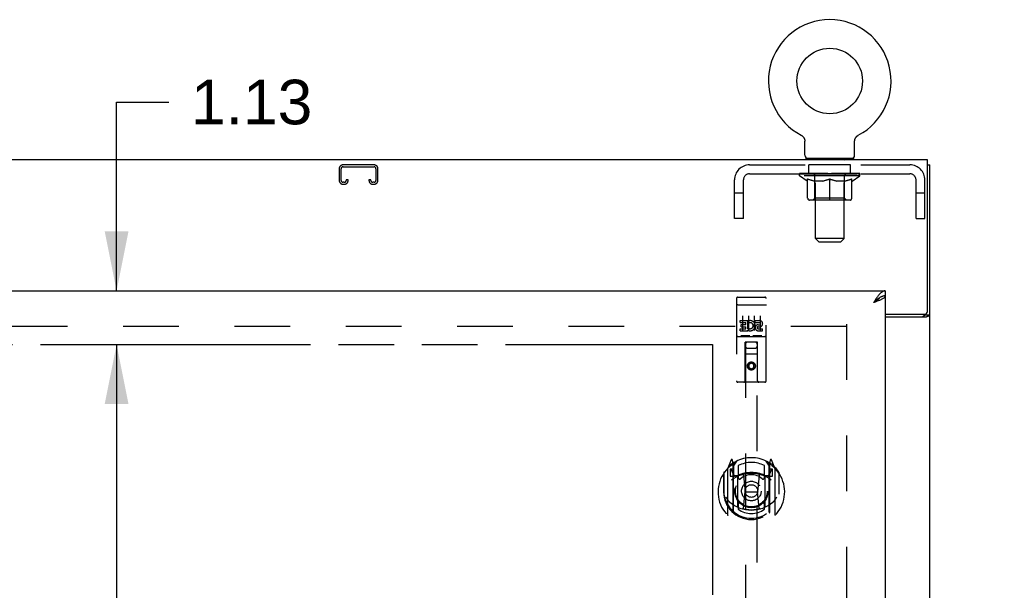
# Model space of a CAD drawing. Header units: inches. Extents: x 0 to 212, y 0 to 138.
# Tile 8 of 17: x 82 to 102, y 73 to 85. Entities that reach past the tile are written whole.
import ezdxf

# ---------------------------------------------------------------- set-up
doc = ezdxf.new("R2010")
doc.units = ezdxf.units.IN
doc.header["$LTSCALE"] = 11.6875
doc.header["$MEASUREMENT"] = 0
doc.linetypes.add('HIDDEN', pattern=[0.2, 0.1, -0.1])
doc.linetypes.add('PHANTOM', pattern=[0.8, 0.45, -0.05, 0.1, -0.05, 0.1, -0.05])
doc.layers.get('0').update_dxf_attribs({"linetype": 'CONTINUOUS'})
for name, color, linetype in [('02___PRT_ALL_AXES', 7, 'CONTINUOUS'), ('AVAILABLE_DOOR_SPACE', 7, 'CONTINUOUS'), ('DEFAULT_2', 8, 'HIDDEN'), ('DIMENSIONS', 7, 'CONTINUOUS')]:
    doc.layers.add(name, color=color, linetype=linetype)
doc.styles.get("Standard").update_dxf_attribs({"font": 'arial.ttf'})
doc.dimstyles.new('DIMSTYLE_2', dxfattribs={"dimtxt": 0.9375, "dimasz": 1.25, "dimexe": 0.09, "dimexo": 0.07, "dimgap": 0.0375, "dimtad": 0, "dimtih": 1, "dimtoh": 1, "dimzin": 4, "dimdsep": 46, "dimtxsty": 'Standard', "dimblk": '_FILLED', "dimblk1": '_FILLED', "dimblk2": '_FILLED', "dimcen": 0.09, "dimazin": 1, "dimtfac": 1, "dimtdec": 3, "dimtofl": 0, "dimtmove": 0, "dimatfit": 3, "dimldrblk": '_FILLED', "dimfxl": 1, "dimtolj": 1, "dimtzin": 4, "dimarcsym": 0})

# ---------------------------------------------------------------- blocks, each defined once
blk = doc.blocks.new('_FILLED')
at = {"color": 0, "linetype": 'ByBlock'}
blk.add_solid([(0, 0), (-1, 0.2), (-1, -0.2)], dxfattribs=at)
blk = doc.blocks.new('*D12')
at = {"layer": 'DIMENSIONS', "color": 2, "linetype": 'Continuous'}
for p, q in [((66.956, 61.955), (75.056, 61.955)), ((96.268, 61.955), (79.27, 61.955))]:
    blk.add_line(p, q, dxfattribs=at)
at = {"layer": 'DIMENSIONS', "color": 2, "linetype": 'Continuous', "xscale": 1.25, "yscale": 1.25, "zscale": 1.25, "rotation": 180}
blk.add_blockref('_FILLED', (66.956, 61.955), dxfattribs=at)
at = {"layer": 'DIMENSIONS', "color": 2, "linetype": 'Continuous', "xscale": 1.25, "yscale": 1.25, "zscale": 1.25}
blk.add_blockref('_FILLED', (96.268, 61.955), dxfattribs=at)
at = {"layer": 'DIMENSIONS', "color": 2, "linetype": 'Continuous', "insert": (77.163, 62.424), "char_height": 0.9375, "width": 3.27602, "attachment_point": 2, "line_spacing_factor": 0.9}
blk.add_mtext('29.31', dxfattribs=at)
blk = doc.blocks.new('*D13')
at = {"layer": 'DIMENSIONS', "color": 2, "linetype": 'Continuous'}
for p, q in [((96.268, 63.879), (93.833, 63.879)), ((99.893, 63.879), (102.393, 63.879))]:
    blk.add_line(p, q, dxfattribs=at)
at = {"layer": 'DIMENSIONS', "color": 2, "linetype": 'Continuous', "xscale": 1.25, "yscale": 1.25, "zscale": 1.25}
blk.add_blockref('_FILLED', (96.268, 63.879), dxfattribs=at)
at = {"layer": 'DIMENSIONS', "color": 2, "linetype": 'Continuous', "xscale": 1.25, "yscale": 1.25, "zscale": 1.25, "rotation": 180}
blk.add_blockref('_FILLED', (99.893, 63.879), dxfattribs=at)
at = {"layer": 'DIMENSIONS', "color": 2, "linetype": 'Continuous', "insert": (93.364, 64.348), "char_height": 0.9375, "width": 2.54763, "attachment_point": 3, "line_spacing_factor": 0.9}
blk.add_mtext('3.63', dxfattribs=at)
blk = doc.blocks.new('*D14')
at = {"layer": 'DIMENSIONS', "color": 2, "linetype": 'Continuous'}
for p, q in [((83.749, 79.032), (83.749, 82.998)), ((83.749, 82.998), (84.843, 82.998)), ((83.749, 77.907), (83.749, 75.407))]:
    blk.add_line(p, q, dxfattribs=at)
at = {"layer": 'DIMENSIONS', "color": 2, "linetype": 'Continuous', "xscale": 1.25, "yscale": 1.25, "zscale": 1.25}
for p, rotation in [((83.749, 79.032), 270), ((83.749, 77.907), 90)]:
    blk.add_blockref('_FILLED', p, dxfattribs=dict(at, rotation=rotation))
at = {"layer": 'DIMENSIONS', "color": 2, "linetype": 'Continuous', "insert": (85.311, 83.467), "char_height": 0.9375, "width": 2.54763, "attachment_point": 1, "line_spacing_factor": 0.9}
blk.add_mtext('1.13', dxfattribs=at)
blk = doc.blocks.new('*D15')
at = {"layer": 'DIMENSIONS', "color": 2, "linetype": 'Continuous'}
for p, q in [((83.749, 77.907), (83.749, 45.901)), ((83.749, 17.657), (83.749, 44.026))]:
    blk.add_line(p, q, dxfattribs=at)
at = {"layer": 'DIMENSIONS', "color": 2, "linetype": 'Continuous', "xscale": 1.25, "yscale": 1.25, "zscale": 1.25}
for p, rotation in [((83.749, 77.907), 90), ((83.749, 17.657), 270)]:
    blk.add_blockref('_FILLED', p, dxfattribs=dict(at, rotation=rotation))
at = {"layer": 'DIMENSIONS', "color": 2, "linetype": 'Continuous', "insert": (83.749, 45.432), "char_height": 0.9375, "width": 3.27602, "attachment_point": 2, "line_spacing_factor": 0.9}
blk.add_mtext('60.25', dxfattribs=at)

msp = doc.modelspace()

# ---------------------------------------------------------------- linework, layer by layer
at = {"color": 7, "linetype": 'Continuous'}
for p, q in [((98.127, 82.301), (98.127, 82.301)), ((98.127, 82.301), (98.132, 82.298)), ((98.128, 82.3), (98.13, 82.299)), ((98.132, 82.298), (98.136, 82.295)), ((98.136, 82.295), (98.141, 82.293)), ((98.141, 82.293), (98.145, 82.29)), ((98.145, 82.29), (98.149, 82.286)), ((98.149, 82.286), (98.153, 82.283)), ((98.153, 82.283), (98.157, 82.28)), ((98.157, 82.28), (98.161, 82.276)), ((98.161, 82.276), (98.165, 82.272)), ((98.164, 82.272), (98.168, 82.268)), ((98.168, 82.269), (98.171, 82.264)), ((98.171, 82.265), (98.175, 82.26)), ((98.175, 82.26), (98.178, 82.256)), ((98.178, 82.256), (98.181, 82.252)), ((98.181, 82.252), (98.183, 82.247)), ((98.183, 82.247), (98.186, 82.243)), ((98.186, 82.243), (98.189, 82.238)), ((98.188, 82.238), (98.191, 82.234)), ((98.191, 82.234), (98.193, 82.229)), ((98.193, 82.229), (98.195, 82.224)), ((98.195, 82.224), (98.197, 82.219)), ((98.197, 82.219), (98.198, 82.214)), ((98.198, 82.214), (98.199, 82.209)), ((98.199, 82.209), (98.201, 82.204)), ((98.201, 82.204), (98.202, 82.199)), ((98.202, 82.199), (98.203, 82.194)), ((98.204, 81.881), (98.204, 82.173)), ((99.25, 82.183), (99.251, 82.188)), ((99.25, 82.178), (99.25, 82.183)), ((99.25, 82.178), (99.25, 82.183)), ((99.25, 82.173), (99.25, 82.178)), ((99.25, 81.881), (99.25, 82.173)), ((99.251, 82.194), (99.252, 82.199)), ((99.251, 82.188), (99.251, 82.194)), ((99.252, 82.199), (99.253, 82.204)), ((99.253, 82.204), (99.254, 82.209)), ((99.254, 82.209), (99.256, 82.214)), ((99.256, 82.214), (99.257, 82.219)), ((99.257, 82.219), (99.259, 82.224)), ((99.259, 82.224), (99.261, 82.229)), ((99.261, 82.229), (99.263, 82.234)), ((99.263, 82.234), (99.265, 82.238)), ((99.265, 82.238), (99.268, 82.243)), ((99.268, 82.243), (99.27, 82.247)), ((99.27, 82.247), (99.273, 82.252)), ((99.273, 82.252), (99.276, 82.256)), ((99.276, 82.256), (99.279, 82.26)), ((99.279, 82.26), (99.283, 82.265)), ((99.282, 82.264), (99.286, 82.269)), ((99.286, 82.268), (99.289, 82.272)), ((99.289, 82.272), (99.293, 82.276)), ((99.293, 82.276), (99.297, 82.28)), ((99.297, 82.28), (99.301, 82.283)), ((99.301, 82.283), (99.305, 82.286)), ((99.305, 82.286), (99.309, 82.29)), ((99.309, 82.29), (99.313, 82.293)), ((99.313, 82.293), (99.318, 82.295)), ((99.318, 82.295), (99.322, 82.298)), ((99.318, 82.295), (99.319, 82.296)), ((99.322, 82.298), (99.327, 82.301)), ((99.324, 82.299), (99.325, 82.3)), ((98.227, 81.812), (98.227, 81.782)), ((99.227, 81.812), (98.227, 81.812)), ((99.227, 81.812), (99.227, 81.782)), ((100.779, 81.678), (100.831, 81.678)), ((99.893, 79.032), (99.893, 78.928)), ((99.791, 78.898), (99.78, 78.893)), ((100.727, 78.542), (100.727, 78.53)), ((100.727, 78.53), (100.831, 78.53))]:
    msp.add_line(p, q, dxfattribs=at)
at = {"color": 3, "linetype": 'Continuous'}
for p, q in [((100.779, 81.782), (64.883, 81.782)), ((100.779, 78.601), (100.779, 81.782)), ((100.831, 9.886), (100.831, 81.678)), ((65.206, 79.032), (99.893, 79.032)), ((99.893, 78.928), (99.893, 16.636)), ((99.893, 78.541), (100.719, 78.541)), ((99.893, 78.489), (100.761, 78.489))]:
    msp.add_line(p, q, dxfattribs=at)
at = {"color": 7, "linetype": 'Continuous'}
for points in [[(98.203, 82.194), (98.203, 82.188), (98.204, 82.183)], [(98.203, 82.188), (98.204, 82.183), (98.204, 82.178), (98.204, 82.173)], [(99.78, 78.893), (99.77, 78.886), (99.76, 78.879), (99.75, 78.872), (99.739, 78.865), (99.729, 78.857), (99.719, 78.848), (99.709, 78.84), (99.698, 78.831), (99.688, 78.822), (99.678, 78.813), (99.667, 78.804), (99.657, 78.795), (99.647, 78.785)], [(99.778, 78.891), (99.774, 78.885), (99.768, 78.878), (99.762, 78.871), (99.755, 78.864), (99.748, 78.857), (99.739, 78.85), (99.731, 78.842), (99.721, 78.835), (99.712, 78.828), (99.701, 78.821), (99.691, 78.814), (99.68, 78.807), (99.669, 78.8), (99.658, 78.793), (99.647, 78.785)], [(99.893, 78.928), (99.883, 78.928), (99.873, 78.927), (99.863, 78.925), (99.852, 78.923), (99.842, 78.92), (99.832, 78.917), (99.822, 78.913), (99.811, 78.909), (99.801, 78.904), (99.791, 78.898)], [(100.687, 78.489), (100.687, 78.491), (100.687, 78.493), (100.687, 78.495), (100.688, 78.497), (100.689, 78.499), (100.69, 78.5), (100.691, 78.502), (100.692, 78.503), (100.694, 78.505), (100.696, 78.506), (100.698, 78.508), (100.7, 78.509), (100.702, 78.51), (100.704, 78.511), (100.706, 78.513)], [(100.706, 78.513), (100.711, 78.515), (100.714, 78.516), (100.716, 78.517), (100.718, 78.519), (100.72, 78.52), (100.722, 78.521), (100.724, 78.523), (100.725, 78.524), (100.726, 78.526), (100.726, 78.527), (100.727, 78.529), (100.727, 78.53)]]:
    msp.add_lwpolyline(points, dxfattribs=at)
at = {"color": 3, "linetype": 'Continuous'}
for points in [[(99.893, 79.032), (99.883, 79.031), (99.873, 79.03), (99.863, 79.027), (99.852, 79.023), (99.842, 79.019), (99.832, 79.013), (99.822, 79.006), (99.811, 78.999), (99.801, 78.99), (99.791, 78.981), (99.78, 78.971), (99.77, 78.96), (99.76, 78.948), (99.75, 78.935)], [(99.75, 78.935), (99.739, 78.922), (99.729, 78.909), (99.719, 78.894), (99.709, 78.88), (99.698, 78.865), (99.688, 78.849), (99.678, 78.833), (99.667, 78.818), (99.657, 78.802), (99.647, 78.785)], [(99.797, 78.845), (99.784, 78.839), (99.77, 78.833), (99.756, 78.827), (99.741, 78.821), (99.726, 78.815), (99.711, 78.809), (99.695, 78.803), (99.679, 78.797), (99.663, 78.791), (99.647, 78.785)], [(99.893, 78.928), (99.893, 78.922), (99.891, 78.916), (99.889, 78.91), (99.885, 78.904), (99.88, 78.898), (99.875, 78.892), (99.868, 78.886), (99.86, 78.88), (99.852, 78.874), (99.843, 78.869), (99.832, 78.863), (99.821, 78.857), (99.809, 78.851), (99.797, 78.845)], [(100.761, 78.489), (100.763, 78.491), (100.766, 78.493), (100.768, 78.494), (100.772, 78.496), (100.775, 78.497), (100.779, 78.499), (100.783, 78.5), (100.787, 78.501), (100.795, 78.504)], [(100.795, 78.504), (100.799, 78.505), (100.803, 78.507), (100.807, 78.508), (100.81, 78.509), (100.813, 78.511), (100.816, 78.512), (100.819, 78.514), (100.822, 78.516), (100.824, 78.517), (100.826, 78.519), (100.827, 78.521), (100.829, 78.522), (100.83, 78.524), (100.83, 78.526), (100.831, 78.528), (100.831, 78.53)]]:
    msp.add_lwpolyline(points, dxfattribs=at)
at = {"color": 7, "linetype": 'Continuous'}
msp.add_circle((98.727, 83.44), 0.688, dxfattribs=at)
for centre, radius, start, end in [((98.727, 83.44), 1.288, 297.7005, 242.2995), ((98.273, 81.881), 0.069, 180, 270), ((99.181, 81.881), 0.069, 270, 360)]:
    msp.add_arc(centre, radius, start, end, dxfattribs=at)
at = {"color": 3, "linetype": 'Continuous'}
msp.add_arc((100.719, 78.601), 0.06, 270, 360, dxfattribs=at)
at = {"layer": '02___PRT_ALL_AXES', "color": 8, "linetype": 'HIDDEN'}
for p, q in [((98.289, 81.491), (98.289, 81.678)), ((99.164, 81.678), (98.289, 81.678)), ((99.164, 81.491), (98.289, 81.491)), ((99.164, 81.491), (99.164, 81.678)), ((96.798, 78.899), (97.363, 78.899)), ((96.849, 78.364), (96.849, 78.407)), ((96.849, 78.407), (97.005, 78.407)), ((97.005, 78.229), (97.005, 78.407)), ((97.03, 78.359), (97.013, 78.398)), ((97.162, 78.364), (97.162, 78.407)), ((97.162, 78.407), (97.254, 78.407)), ((96.849, 78.364), (96.963, 78.364)), ((96.849, 78.193), (96.849, 78.236)), ((96.849, 78.236), (96.963, 78.236)), ((96.849, 78.193), (97.005, 78.193)), ((96.87, 78.279), (96.87, 78.322)), ((96.87, 78.322), (96.963, 78.322)), ((96.87, 78.279), (96.963, 78.279)), ((96.963, 78.322), (96.963, 78.364)), ((96.963, 78.236), (96.963, 78.279)), ((97.005, 78.229), (97.018, 78.248)), ((97.005, 78.193), (97.005, 78.206)), ((97.009, 78.204), (97.005, 78.206)), ((97.162, 78.364), (97.254, 78.364)), ((97.221, 78.279), (97.268, 78.279)), ((97.225, 78.32), (97.254, 78.32)), ((97.225, 78.236), (97.318, 78.236)), ((97.225, 78.193), (97.318, 78.193)), ((97.318, 78.193), (97.318, 78.236)), ((96.798, 78.071), (97.363, 78.071))]:
    msp.add_line(p, q, dxfattribs=at)
msp.add_circle((97.081, 77.454), 0.085, dxfattribs=at)
for centre, radius, start, end in [((97.055, 78.3), 0.107, 244.2636, 113.4027), ((97.254, 78.342), 0.0644, 282.2995, 90.0775), ((97.055, 78.3), 0.0639, 234.8895, 113.4026), ((97.225, 78.257), 0.0635, 90, 270), ((97.225, 78.258), 0.0219, 100.307, 270), ((97.254, 78.342), 0.0219, 269.9011, 90)]:
    msp.add_arc(centre, radius, start, end, dxfattribs=at)
at = {"layer": 'AVAILABLE_DOOR_SPACE', "color": 4, "linetype": 'PHANTOM'}
for p, q in [((66.956, 77.907), (82.535, 77.907)), ((82.535, 77.907), (82.535, 77.903)), ((82.535, 77.903), (82.565, 77.903)), ((82.565, 77.903), (82.565, 77.907)), ((82.565, 77.907), (96.268, 77.907)), ((96.268, 77.907), (96.268, 48.657))]:
    msp.add_line(p, q, dxfattribs=at)
at = {"layer": 'DEFAULT_2', "color": 8, "linetype": 'HIDDEN'}
for p, q in [((98.127, 82.301), (98.127, 82.301)), ((98.135, 82.296), (98.136, 82.295)), ((99.327, 82.301), (99.327, 82.301)), ((99.327, 82.301), (99.327, 82.301)), ((98.414, 81.812), (98.414, 81.782)), ((98.427, 80.131), (98.427, 81.777)), ((99.027, 80.131), (99.027, 81.777)), ((99.039, 81.812), (99.039, 81.782)), ((88.425, 81.598), (88.425, 81.352)), ((88.465, 81.352), (88.465, 81.598)), ((89.157, 81.678), (88.505, 81.678)), ((88.505, 81.638), (89.157, 81.638)), ((89.197, 81.598), (89.197, 81.352)), ((89.237, 81.352), (89.237, 81.598)), ((97.044, 81.678), (100.41, 81.678)), ((97.044, 81.491), (100.41, 81.491)), ((98.094, 81.45), (98.094, 81.497)), ((98.103, 81.49), (98.103, 81.497)), ((98.112, 81.487), (98.112, 81.49)), ((98.112, 81.487), (99.342, 81.487)), ((98.121, 81.487), (98.121, 81.49)), ((98.122, 81.487), (98.122, 81.49)), ((98.132, 81.49), (98.132, 81.497)), ((98.148, 81.487), (98.148, 81.49)), ((98.15, 81.487), (98.15, 81.49)), ((98.179, 81.49), (98.179, 81.497)), ((98.193, 81.487), (98.193, 81.49)), ((98.196, 81.487), (98.196, 81.49)), ((98.4, 81.49), (98.199, 81.49)), ((98.242, 81.49), (98.242, 81.497)), ((98.243, 81.487), (98.243, 81.49)), ((98.244, 81.487), (98.244, 81.49)), ((98.247, 81.487), (98.247, 81.49)), ((98.254, 81.487), (98.254, 81.49)), ((98.254, 81.487), (98.254, 81.49)), ((98.258, 81.487), (98.258, 81.49)), ((98.261, 81.487), (98.261, 81.491)), ((98.265, 81.487), (98.265, 81.49)), ((98.279, 81.487), (98.279, 81.49)), ((98.298, 81.487), (98.298, 81.493)), ((98.298, 81.487), (98.298, 81.49)), ((98.318, 81.487), (98.318, 81.49)), ((98.318, 81.487), (98.318, 81.49)), ((98.32, 81.49), (98.32, 81.497)), ((98.33, 81.487), (98.33, 81.49)), ((98.334, 81.487), (98.334, 81.49)), ((98.343, 81.487), (98.343, 81.49)), ((98.354, 81.487), (98.354, 81.494)), ((98.37, 81.487), (98.37, 81.49)), ((98.373, 81.487), (98.373, 81.49)), ((98.4, 81.487), (98.4, 81.49)), ((98.467, 81.49), (98.405, 81.49)), ((98.41, 81.49), (98.41, 81.497)), ((98.417, 81.487), (98.417, 81.49)), ((98.422, 81.487), (98.422, 81.49)), ((98.428, 81.487), (98.428, 81.495)), ((98.432, 81.487), (98.432, 81.49)), ((98.443, 81.487), (98.443, 81.49)), ((98.467, 81.487), (98.467, 81.49)), ((98.542, 81.49), (98.483, 81.49)), ((98.503, 81.487), (98.503, 81.49)), ((98.51, 81.49), (98.51, 81.497)), ((98.514, 81.487), (98.514, 81.49)), ((98.516, 81.487), (98.516, 81.496)), ((98.519, 81.487), (98.519, 81.49)), ((98.527, 81.487), (98.527, 81.49)), ((98.542, 81.487), (98.542, 81.49)), ((98.622, 81.49), (98.568, 81.49)), ((98.581, 81.487), (98.581, 81.49)), ((98.613, 81.49), (98.727, 81.497)), ((98.617, 81.49), (98.617, 81.497)), ((98.618, 81.497), (98.617, 81.497)), ((98.617, 81.487), (98.617, 81.49)), ((98.618, 81.49), (98.618, 81.497)), ((98.621, 81.487), (98.621, 81.49)), ((98.622, 81.487), (98.622, 81.49)), ((98.623, 81.487), (98.623, 81.49)), ((98.706, 81.49), (98.658, 81.49)), ((98.663, 81.487), (98.663, 81.49)), ((98.706, 81.487), (98.706, 81.49)), ((98.724, 81.49), (98.724, 81.49)), ((98.724, 81.487), (98.724, 81.49)), ((98.724, 81.487), (98.724, 81.49)), ((98.727, 81.49), (98.727, 81.497)), ((98.729, 81.487), (98.729, 81.49)), ((98.729, 81.49), (98.73, 81.49)), ((98.73, 81.487), (98.73, 81.49)), ((98.731, 81.49), (98.796, 81.49)), ((98.748, 81.487), (98.748, 81.49)), ((98.764, 81.49), (98.764, 81.495)), ((98.764, 81.495), (98.841, 81.49)), ((98.785, 81.49), (98.785, 81.493)), ((98.79, 81.487), (98.79, 81.49)), ((98.831, 81.487), (98.831, 81.49)), ((98.831, 81.487), (98.831, 81.49)), ((98.831, 81.49), (98.886, 81.49)), ((98.832, 81.487), (98.832, 81.49)), ((98.836, 81.49), (98.836, 81.497)), ((98.836, 81.497), (98.837, 81.497)), ((98.836, 81.487), (98.836, 81.49)), ((98.837, 81.49), (98.837, 81.497)), ((98.873, 81.487), (98.873, 81.49)), ((98.912, 81.487), (98.912, 81.49)), ((98.912, 81.49), (98.971, 81.49)), ((98.927, 81.487), (98.927, 81.49)), ((98.935, 81.487), (98.935, 81.49)), ((98.937, 81.487), (98.937, 81.496)), ((98.94, 81.487), (98.94, 81.49)), ((98.944, 81.49), (98.944, 81.497)), ((98.951, 81.487), (98.951, 81.49)), ((98.987, 81.487), (98.987, 81.49)), ((98.987, 81.49), (99.049, 81.49)), ((99.011, 81.487), (99.011, 81.49)), ((99.022, 81.487), (99.022, 81.49)), ((99.026, 81.487), (99.026, 81.495)), ((99.032, 81.487), (99.032, 81.49)), ((99.037, 81.487), (99.037, 81.49)), ((99.044, 81.49), (99.044, 81.497)), ((99.054, 81.487), (99.054, 81.49)), ((99.054, 81.49), (99.255, 81.49)), ((99.081, 81.487), (99.081, 81.49)), ((99.084, 81.487), (99.084, 81.49)), ((99.1, 81.487), (99.1, 81.494)), ((99.111, 81.487), (99.111, 81.49)), ((99.12, 81.487), (99.12, 81.49)), ((99.124, 81.487), (99.124, 81.49)), ((99.134, 81.49), (99.134, 81.497)), ((99.135, 81.487), (99.135, 81.49)), ((99.135, 81.487), (99.135, 81.49)), ((99.156, 81.487), (99.156, 81.493)), ((99.156, 81.487), (99.156, 81.49)), ((99.174, 81.487), (99.174, 81.49)), ((99.189, 81.487), (99.189, 81.49)), ((99.193, 81.487), (99.193, 81.491)), ((99.196, 81.487), (99.196, 81.49)), ((99.2, 81.487), (99.2, 81.49)), ((99.2, 81.487), (99.2, 81.49)), ((99.207, 81.487), (99.207, 81.49)), ((99.21, 81.487), (99.21, 81.49)), ((99.211, 81.487), (99.211, 81.49)), ((99.212, 81.49), (99.212, 81.497)), ((99.258, 81.487), (99.258, 81.49)), ((99.261, 81.487), (99.261, 81.49)), ((99.275, 81.49), (99.275, 81.497)), ((99.304, 81.487), (99.304, 81.49)), ((99.306, 81.487), (99.306, 81.49)), ((99.322, 81.49), (99.322, 81.497)), ((99.332, 81.487), (99.332, 81.49)), ((99.333, 81.487), (99.333, 81.49)), ((99.342, 81.487), (99.342, 81.49)), ((99.351, 81.49), (99.351, 81.497)), ((99.36, 81.45), (99.36, 81.497)), ((88.532, 81.312), (88.505, 81.312)), ((88.505, 81.272), (88.532, 81.272)), ((88.572, 81.365), (88.572, 81.352)), ((88.612, 81.365), (88.572, 81.365)), ((88.612, 81.352), (88.612, 81.365)), ((89.05, 81.365), (89.05, 81.352)), ((89.09, 81.365), (89.05, 81.365)), ((89.09, 81.352), (89.09, 81.365)), ((89.157, 81.312), (89.13, 81.312)), ((89.13, 81.272), (89.157, 81.272)), ((96.727, 80.553), (96.727, 81.361)), ((96.914, 80.553), (96.914, 81.361)), ((99.36, 81.45), (98.094, 81.45)), ((98.253, 81.339), (98.094, 81.45)), ((98.253, 81.339), (98.263, 81.339)), ((98.263, 80.976), (98.263, 81.382)), ((98.586, 81.339), (98.406, 81.339)), ((98.414, 80.978), (98.414, 81.447)), ((98.727, 80.939), (98.727, 81.382)), ((99.048, 81.339), (98.868, 81.339)), ((99.04, 80.978), (99.04, 81.447)), ((99.19, 80.976), (99.19, 81.382)), ((99.19, 81.339), (99.201, 81.339)), ((99.201, 81.339), (99.36, 81.45)), ((100.54, 80.553), (100.54, 81.361)), ((100.727, 80.553), (100.727, 81.361)), ((96.914, 81.083), (96.727, 81.083)), ((100.727, 81.083), (100.54, 81.083)), ((99.153, 80.939), (98.301, 80.939)), ((98.414, 80.978), (98.374, 80.939)), ((99.04, 80.978), (98.414, 80.978)), ((99.04, 80.978), (99.08, 80.939)), ((96.914, 80.553), (96.727, 80.553)), ((100.54, 80.553), (100.727, 80.553)), ((99.027, 80.131), (98.427, 80.131)), ((98.496, 80.062), (98.427, 80.131)), ((98.496, 80.062), (98.958, 80.062)), ((98.958, 80.062), (99.027, 80.131)), ((96.768, 78.869), (96.768, 77.144)), ((96.863, 78.899), (97.048, 78.899)), ((97.113, 78.899), (97.298, 78.899)), ((97.393, 77.144), (97.393, 78.869)), ((96.785, 78.741), (96.784, 78.741)), ((96.786, 78.741), (96.785, 78.741)), ((96.787, 78.741), (96.786, 78.741)), ((96.787, 78.741), (96.787, 78.741)), ((96.788, 78.741), (96.787, 78.741)), ((96.789, 78.741), (96.788, 78.741)), ((96.79, 78.741), (96.789, 78.741)), ((96.791, 78.741), (96.79, 78.741)), ((96.791, 78.741), (96.791, 78.741)), ((96.792, 78.741), (96.791, 78.741)), ((96.794, 78.741), (96.793, 78.741)), ((96.795, 78.741), (96.794, 78.741)), ((96.796, 78.741), (96.795, 78.741)), ((96.797, 78.741), (96.796, 78.741)), ((96.798, 78.741), (96.797, 78.741)), ((96.798, 78.741), (96.798, 78.741)), ((96.798, 78.741), (97.364, 78.741)), ((97.364, 78.741), (97.365, 78.741)), ((97.365, 78.741), (97.366, 78.741)), ((97.366, 78.741), (97.366, 78.741)), ((97.366, 78.741), (97.367, 78.741)), ((97.367, 78.741), (97.368, 78.741)), ((97.368, 78.741), (97.369, 78.741)), ((97.369, 78.741), (97.37, 78.741)), ((97.37, 78.741), (97.371, 78.741)), ((97.371, 78.741), (97.371, 78.741)), ((97.371, 78.741), (97.372, 78.741)), ((97.372, 78.741), (97.373, 78.741)), ((97.373, 78.741), (97.374, 78.741)), ((97.374, 78.741), (97.375, 78.741)), ((97.375, 78.741), (97.375, 78.741)), ((97.375, 78.741), (97.376, 78.741)), ((97.376, 78.741), (97.377, 78.741)), ((96.893, 78.508), (96.893, 78.202)), ((97.018, 78.508), (97.018, 78.202)), ((97.143, 78.508), (97.143, 78.202)), ((97.268, 78.508), (97.268, 78.202)), ((99.081, 78.282), (66.581, 78.282)), ((99.081, 78.334), (99.081, 17.23)), ((96.798, 78.071), (97.363, 78.071)), ((97.042, 78.087), (96.87, 78.087)), ((97.292, 78.087), (97.12, 78.087)), ((96.951, 77.144), (96.954, 77.954)), ((96.956, 77.954), (96.954, 77.954)), ((96.956, 77.954), (96.956, 49.953)), ((97.206, 77.954), (96.956, 77.954)), ((96.996, 77.829), (97.166, 77.829)), ((97.206, 49.953), (97.206, 77.954)), ((97.207, 77.954), (97.206, 77.954)), ((97.211, 77.144), (97.207, 77.954)), ((97.209, 77.704), (96.953, 77.704)), ((97.081, 77.526), (97.018, 77.49)), ((97.018, 77.49), (97.018, 77.418)), ((97.018, 77.49), (97.028, 77.484)), ((97.018, 77.418), (97.028, 77.424)), ((97.018, 77.418), (97.081, 77.382)), ((97.081, 77.515), (97.028, 77.484)), ((97.028, 77.484), (97.028, 77.424)), ((97.028, 77.424), (97.081, 77.393)), ((97.081, 77.526), (97.081, 77.515)), ((97.143, 77.49), (97.081, 77.526)), ((97.133, 77.484), (97.081, 77.515)), ((97.081, 77.393), (97.133, 77.424)), ((97.081, 77.382), (97.143, 77.418)), ((97.081, 77.382), (97.081, 77.393)), ((97.143, 77.49), (97.133, 77.484)), ((97.133, 77.424), (97.133, 77.484)), ((97.143, 77.418), (97.133, 77.424)), ((97.143, 77.418), (97.143, 77.49)), ((97.363, 77.114), (96.798, 77.114)), ((96.656, 75.48), (96.585, 75.305)), ((97.577, 75.305), (97.506, 75.48)), ((96.581, 75.294), (96.581, 74.327)), ((96.638, 75.289), (96.638, 75.139)), ((96.706, 75.289), (96.638, 75.289)), ((96.647, 75.282), (96.676, 75.236)), ((96.678, 75.401), (96.677, 75.4)), ((96.677, 75.4), (96.677, 75.4)), ((96.677, 75.4), (96.677, 75.4)), ((96.698, 75.397), (96.684, 75.477)), ((96.698, 74.38), (96.698, 75.397)), ((96.706, 75.349), (96.776, 75.458)), ((96.706, 74.405), (96.706, 75.408)), ((96.708, 75.384), (96.708, 75.176)), ((96.806, 75.362), (96.806, 75.109)), ((97.356, 75.109), (97.356, 75.362)), ((97.386, 75.458), (97.456, 75.349)), ((97.453, 75.176), (97.453, 75.384)), ((97.456, 74.405), (97.456, 75.408)), ((97.523, 75.289), (97.456, 75.289)), ((97.478, 75.477), (97.463, 75.397)), ((97.463, 75.397), (97.463, 74.38)), ((97.485, 75.4), (97.48, 75.403)), ((97.486, 75.236), (97.515, 75.282)), ((97.523, 75.139), (97.523, 75.289)), ((97.581, 74.327), (97.581, 75.294)), ((96.498, 75.199), (96.498, 74.81)), ((96.506, 75.221), (96.506, 74.764)), ((96.638, 75.139), (96.698, 75.139)), ((96.798, 75.138), (96.726, 75.138)), ((96.728, 75.156), (96.794, 75.156)), ((96.798, 74.497), (96.798, 75.129)), ((96.918, 75.155), (96.948, 74.81)), ((97.244, 75.155), (97.213, 74.81)), ((97.436, 75.138), (97.363, 75.138)), ((97.363, 75.129), (97.363, 74.497)), ((97.368, 75.156), (97.433, 75.156)), ((97.463, 75.139), (97.523, 75.139)), ((97.656, 75.221), (97.656, 74.764)), ((97.663, 74.81), (97.663, 75.199)), ((96.498, 74.81), (96.513, 74.81)), ((96.506, 74.764), (96.506, 74.761)), ((96.918, 74.471), (96.948, 74.81)), ((96.948, 74.81), (97.213, 74.81)), ((97.244, 74.471), (97.213, 74.81)), ((97.663, 74.81), (97.648, 74.81)), ((97.656, 74.764), (97.656, 74.761)), ((96.806, 74.548), (96.806, 74.445)), ((97.356, 74.445), (97.356, 74.548))]:
    msp.add_line(p, q, dxfattribs=at)
for points in [[(98.263, 81.382), (98.289, 81.372), (98.315, 81.363), (98.34, 81.355), (98.364, 81.349), (98.389, 81.343), (98.413, 81.339)], [(98.406, 81.339), (98.382, 81.343), (98.359, 81.349), (98.335, 81.356), (98.312, 81.363), (98.288, 81.372), (98.263, 81.381)], [(98.576, 81.339), (98.601, 81.343), (98.626, 81.349), (98.651, 81.356), (98.676, 81.363), (98.701, 81.372), (98.727, 81.382)], [(98.727, 81.381), (98.703, 81.371), (98.679, 81.363), (98.655, 81.355), (98.632, 81.349), (98.609, 81.343), (98.586, 81.339)], [(98.727, 81.382), (98.753, 81.372), (98.779, 81.363), (98.804, 81.356), (98.829, 81.349), (98.853, 81.343), (98.878, 81.339)], [(98.868, 81.339), (98.845, 81.343), (98.822, 81.349), (98.798, 81.355), (98.775, 81.363), (98.751, 81.371), (98.727, 81.381)], [(99.041, 81.339), (99.065, 81.343), (99.09, 81.349), (99.115, 81.355), (99.14, 81.363), (99.165, 81.372), (99.19, 81.382)], [(99.19, 81.381), (99.166, 81.372), (99.142, 81.363), (99.118, 81.355), (99.095, 81.349), (99.071, 81.343), (99.048, 81.339)], [(96.784, 78.741), (96.784, 78.74), (96.784, 78.74), (96.783, 78.74), (96.783, 78.74), (96.782, 78.74), (96.782, 78.74), (96.782, 78.74), (96.781, 78.74), (96.781, 78.74), (96.781, 78.74), (96.78, 78.74), (96.78, 78.74), (96.78, 78.74), (96.779, 78.74), (96.779, 78.74), (96.779, 78.74), (96.778, 78.74), (96.778, 78.739), (96.778, 78.739), (96.778, 78.739), (96.777, 78.739), (96.777, 78.739), (96.777, 78.739), (96.776, 78.739), (96.776, 78.739), (96.776, 78.739), (96.776, 78.739), (96.775, 78.739), (96.775, 78.739), (96.775, 78.739), (96.774, 78.738), (96.774, 78.738), (96.774, 78.738), (96.774, 78.738), (96.774, 78.738), (96.773, 78.738), (96.773, 78.738), (96.773, 78.738), (96.773, 78.738), (96.772, 78.738), (96.772, 78.738), (96.772, 78.737), (96.772, 78.737), (96.772, 78.737), (96.771, 78.737), (96.771, 78.737), (96.771, 78.737), (96.771, 78.737), (96.771, 78.737), (96.771, 78.737), (96.77, 78.737), (96.77, 78.737), (96.77, 78.736), (96.77, 78.736), (96.77, 78.736), (96.77, 78.736), (96.77, 78.736), (96.77, 78.736), (96.769, 78.736), (96.769, 78.736), (96.769, 78.736), (96.769, 78.736), (96.769, 78.735), (96.769, 78.735), (96.769, 78.735), (96.769, 78.735), (96.769, 78.735), (96.769, 78.735), (96.769, 78.735), (96.769, 78.735), (96.769, 78.735), (96.769, 78.734), (96.768, 78.734), (96.768, 78.734), (96.768, 78.734), (96.768, 78.734), (96.768, 78.734)], [(96.793, 78.741), (96.793, 78.741), (96.792, 78.741)], [(97.377, 78.741), (97.378, 78.741), (97.378, 78.74), (97.378, 78.74), (97.379, 78.74), (97.379, 78.74), (97.379, 78.74), (97.38, 78.74), (97.38, 78.74), (97.38, 78.74), (97.381, 78.74), (97.381, 78.74), (97.381, 78.74), (97.382, 78.74), (97.382, 78.74), (97.382, 78.74), (97.383, 78.74), (97.383, 78.74), (97.383, 78.74), (97.384, 78.739), (97.384, 78.739), (97.384, 78.739), (97.385, 78.739), (97.385, 78.739), (97.385, 78.739), (97.386, 78.739), (97.386, 78.739), (97.386, 78.739), (97.386, 78.739), (97.387, 78.739), (97.387, 78.739), (97.387, 78.739), (97.387, 78.738), (97.388, 78.738), (97.388, 78.738), (97.388, 78.738), (97.388, 78.738), (97.389, 78.738), (97.389, 78.738), (97.389, 78.738), (97.389, 78.738), (97.389, 78.738), (97.39, 78.738), (97.39, 78.737), (97.39, 78.737), (97.39, 78.737), (97.39, 78.737), (97.391, 78.737), (97.391, 78.737), (97.391, 78.737), (97.391, 78.737), (97.391, 78.737), (97.391, 78.737), (97.392, 78.737), (97.392, 78.736), (97.392, 78.736), (97.392, 78.736), (97.392, 78.736), (97.392, 78.736), (97.392, 78.736), (97.392, 78.736), (97.393, 78.736), (97.393, 78.736), (97.393, 78.736), (97.393, 78.735), (97.393, 78.735), (97.393, 78.735), (97.393, 78.735), (97.393, 78.735), (97.393, 78.735), (97.393, 78.735), (97.393, 78.735), (97.393, 78.735), (97.393, 78.734), (97.393, 78.734), (97.393, 78.734), (97.393, 78.734), (97.393, 78.734), (97.393, 78.734)], [(96.87, 78.087), (96.87, 78.087), (96.87, 78.087), (96.869, 78.087), (96.869, 78.087), (96.869, 78.087), (96.869, 78.087), (96.869, 78.087), (96.868, 78.087), (96.868, 78.087), (96.868, 78.087), (96.868, 78.087), (96.868, 78.087), (96.868, 78.088), (96.867, 78.088), (96.867, 78.088), (96.867, 78.088), (96.867, 78.088), (96.867, 78.088), (96.867, 78.088), (96.866, 78.088), (96.866, 78.088), (96.866, 78.088), (96.866, 78.088), (96.866, 78.088), (96.866, 78.088), (96.866, 78.088), (96.865, 78.088), (96.865, 78.088), (96.865, 78.088), (96.865, 78.088), (96.865, 78.088), (96.865, 78.088), (96.865, 78.088), (96.865, 78.088), (96.865, 78.088), (96.864, 78.088), (96.864, 78.088), (96.864, 78.088), (96.864, 78.088), (96.864, 78.088), (96.864, 78.088), (96.864, 78.088), (96.864, 78.088), (96.864, 78.089), (96.864, 78.089), (96.863, 78.089)], [(97.048, 78.089), (97.048, 78.089), (97.048, 78.089), (97.048, 78.088), (97.048, 78.088), (97.048, 78.088), (97.048, 78.088), (97.048, 78.088), (97.048, 78.088), (97.048, 78.088), (97.047, 78.088), (97.047, 78.088), (97.047, 78.088), (97.047, 78.088), (97.047, 78.088), (97.047, 78.088), (97.047, 78.088), (97.047, 78.088), (97.047, 78.088), (97.046, 78.088), (97.046, 78.088), (97.046, 78.088), (97.046, 78.088), (97.046, 78.088), (97.046, 78.088), (97.046, 78.088), (97.045, 78.088), (97.045, 78.088), (97.045, 78.088), (97.045, 78.088), (97.045, 78.088), (97.045, 78.088), (97.045, 78.088), (97.044, 78.088), (97.044, 78.087), (97.044, 78.087), (97.044, 78.087), (97.044, 78.087), (97.043, 78.087), (97.043, 78.087), (97.043, 78.087), (97.043, 78.087), (97.043, 78.087), (97.042, 78.087), (97.042, 78.087), (97.042, 78.087)], [(97.12, 78.087), (97.12, 78.087), (97.12, 78.087), (97.119, 78.087), (97.119, 78.087), (97.119, 78.087), (97.119, 78.087), (97.119, 78.087), (97.118, 78.087), (97.118, 78.087), (97.118, 78.087), (97.118, 78.087), (97.118, 78.087), (97.118, 78.088), (97.117, 78.088), (97.117, 78.088), (97.117, 78.088), (97.117, 78.088), (97.117, 78.088), (97.117, 78.088), (97.116, 78.088), (97.116, 78.088), (97.116, 78.088), (97.116, 78.088), (97.116, 78.088), (97.116, 78.088), (97.116, 78.088), (97.115, 78.088), (97.115, 78.088), (97.115, 78.088), (97.115, 78.088), (97.115, 78.088), (97.115, 78.088), (97.115, 78.088), (97.115, 78.088), (97.115, 78.088), (97.114, 78.088), (97.114, 78.088), (97.114, 78.088), (97.114, 78.088), (97.114, 78.088), (97.114, 78.088), (97.114, 78.088), (97.114, 78.088), (97.114, 78.089), (97.114, 78.089), (97.113, 78.089)], [(97.298, 78.089), (97.298, 78.089), (97.298, 78.089), (97.298, 78.088), (97.298, 78.088), (97.298, 78.088), (97.298, 78.088), (97.298, 78.088), (97.298, 78.088), (97.298, 78.088), (97.297, 78.088), (97.297, 78.088), (97.297, 78.088), (97.297, 78.088), (97.297, 78.088), (97.297, 78.088), (97.297, 78.088), (97.297, 78.088), (97.297, 78.088), (97.296, 78.088), (97.296, 78.088), (97.296, 78.088), (97.296, 78.088), (97.296, 78.088), (97.296, 78.088), (97.296, 78.088), (97.295, 78.088), (97.295, 78.088), (97.295, 78.088), (97.295, 78.088), (97.295, 78.088), (97.295, 78.088), (97.295, 78.088), (97.294, 78.088), (97.294, 78.087), (97.294, 78.087), (97.294, 78.087), (97.294, 78.087), (97.293, 78.087), (97.293, 78.087), (97.293, 78.087), (97.293, 78.087), (97.293, 78.087), (97.292, 78.087), (97.292, 78.087), (97.292, 78.087)], [(96.548, 74.697), (96.552, 74.692), (96.555, 74.687), (96.558, 74.682), (96.56, 74.677), (96.563, 74.673), (96.566, 74.669), (96.569, 74.665), (96.571, 74.661), (96.574, 74.657), (96.576, 74.653), (96.579, 74.65), (96.581, 74.646), (96.583, 74.643), (96.586, 74.64), (96.588, 74.637), (96.59, 74.634), (96.592, 74.632), (96.595, 74.629), (96.597, 74.626), (96.599, 74.624), (96.601, 74.622), (96.603, 74.619), (96.605, 74.617), (96.606, 74.615), (96.608, 74.613), (96.61, 74.611), (96.612, 74.609), (96.614, 74.607), (96.615, 74.606), (96.617, 74.604), (96.619, 74.602), (96.62, 74.601), (96.622, 74.599), (96.624, 74.598), (96.625, 74.597), (96.627, 74.595)], [(97.535, 74.595), (97.537, 74.597), (97.538, 74.598), (97.54, 74.599), (97.541, 74.601), (97.543, 74.602), (97.545, 74.604), (97.546, 74.606), (97.548, 74.607), (97.55, 74.609), (97.552, 74.611), (97.554, 74.613), (97.555, 74.615), (97.557, 74.617), (97.559, 74.619), (97.561, 74.622), (97.563, 74.624), (97.565, 74.626), (97.567, 74.629), (97.569, 74.632), (97.572, 74.634), (97.574, 74.637), (97.576, 74.64), (97.578, 74.643), (97.581, 74.646), (97.583, 74.65), (97.586, 74.653), (97.588, 74.657), (97.591, 74.661), (97.593, 74.664), (97.596, 74.669), (97.599, 74.673), (97.601, 74.677), (97.604, 74.682), (97.607, 74.687), (97.61, 74.692), (97.613, 74.697)], [(97.269, 74.454), (97.264, 74.452), (97.258, 74.451), (97.253, 74.449), (97.247, 74.448), (97.242, 74.447), (97.236, 74.445), (97.231, 74.444), (97.225, 74.443), (97.22, 74.442), (97.214, 74.441), (97.209, 74.44), (97.203, 74.439), (97.198, 74.438), (97.192, 74.437), (97.187, 74.436), (97.181, 74.435), (97.176, 74.434), (97.17, 74.434), (97.165, 74.433), (97.159, 74.432), (97.154, 74.432), (97.148, 74.431), (97.142, 74.431), (97.137, 74.43), (97.131, 74.43), (97.126, 74.429), (97.12, 74.429), (97.115, 74.429), (97.109, 74.428), (97.103, 74.428), (97.098, 74.428), (97.092, 74.428), (97.087, 74.428), (97.081, 74.428), (97.075, 74.428), (97.07, 74.428), (97.064, 74.428), (97.059, 74.428), (97.053, 74.428), (97.047, 74.429), (97.042, 74.429), (97.036, 74.429), (97.031, 74.43), (97.025, 74.43), (97.019, 74.431), (97.014, 74.431), (97.008, 74.432), (97.003, 74.432), (96.997, 74.433), (96.992, 74.434), (96.986, 74.434), (96.981, 74.435), (96.975, 74.436), (96.969, 74.437), (96.964, 74.438), (96.958, 74.439), (96.953, 74.44), (96.947, 74.441), (96.942, 74.442), (96.936, 74.443), (96.931, 74.444), (96.926, 74.445), (96.92, 74.447), (96.915, 74.448), (96.909, 74.449), (96.904, 74.451), (96.898, 74.452), (96.893, 74.454)]]:
    msp.add_lwpolyline(points, dxfattribs=at)
for centre, radius in [((97.081, 77.454), 0.0845), ((97.081, 74.828), 0.35), ((97.081, 74.828), 0.335), ((97.081, 74.828), 0.205), ((97.081, 74.828), 0.133)]:
    msp.add_circle(centre, radius, dxfattribs=at)
for centre, radius, start, end in [((98.392, 81.777), 0.0345, 0, 90), ((99.061, 81.777), 0.0345, 90, 180), ((88.505, 81.598), 0.08, 90, 180), ((88.505, 81.598), 0.04, 90, 180), ((89.157, 81.598), 0.08, 0, 90), ((89.157, 81.598), 0.04, 0, 90), ((97.044, 81.361), 0.317, 90, 180), ((97.044, 81.361), 0.13, 90, 180), ((98.374, 81.447), 0.0398, 0, 90), ((99.08, 81.447), 0.0398, 90, 180), ((100.41, 81.361), 0.317, 0, 90), ((100.41, 81.361), 0.13, 0, 90), ((88.505, 81.352), 0.08, 180, 270), ((88.505, 81.352), 0.04, 180, 270), ((88.532, 81.352), 0.08, 270, 360), ((88.532, 81.352), 0.04, 270, 360), ((89.13, 81.352), 0.08, 180, 270), ((89.13, 81.352), 0.04, 180, 270), ((89.157, 81.352), 0.08, 270, 360), ((89.157, 81.352), 0.04, 270, 360), ((98.301, 80.976), 0.0371, 180, 270), ((99.153, 80.976), 0.0371, 270, 360), ((96.798, 78.869), 0.03, 90, 180), ((97.363, 78.869), 0.03, 0, 90), ((96.798, 78.041), 0.03, 90, 180), ((97.363, 78.041), 0.03, 0, 90), ((96.996, 77.914), 0.04, 90, 180), ((96.996, 77.869), 0.04, 180, 270), ((97.166, 77.914), 0.04, 0, 90), ((97.166, 77.869), 0.04, 270, 360), ((96.798, 77.144), 0.03, 180, 270), ((96.921, 77.144), 0.03, 270, 360), ((97.241, 77.144), 0.03, 180, 270), ((97.363, 77.144), 0.03, 270, 360), ((97.081, 74.828), 0.7, 35.2961, 144.7039), ((96.669, 75.475), 0.015, 10, 158.1959), ((97.492, 75.475), 0.015, 21.8041, 170), ((97.081, 74.81), 0.7, 125.5126, 54.4874), ((96.596, 75.294), 0.015, 135.0748, 180), ((96.651, 75.284), 0.005, 90, 212.6792), ((96.686, 75.364), 0.02, 0, 125.5126), ((96.688, 75.384), 0.02, 0, 125.2543), ((96.726, 75.408), 0.02, 121.4688, 179.9992), ((97.081, 74.828), 0.6, 62.7204, 117.2796), ((97.436, 75.408), 0.02, 0, 58.5295), ((97.473, 75.384), 0.02, 54.7457, 180), ((97.476, 75.364), 0.02, 54.4874, 180), ((97.511, 75.284), 0.005, 327.3208, 90), ((97.566, 75.294), 0.015, 0, 44.9252), ((96.526, 75.221), 0.02, 144.7039, 180), ((97.081, 74.498), 0.7, 53.2319, 126.7681), ((96.518, 75.134), 0.188, 0, 32.6792), ((96.726, 75.158), 0.02, 180, 270), ((96.728, 75.176), 0.02, 180, 270), ((96.794, 75.176), 0.02, 270, 293.464), ((96.813, 75.129), 0.015, 112.9863, 180), ((97.081, 74.516), 0.7, 66.536, 113.464), ((96.836, 75.109), 0.03, 180, 311.1261), ((97.081, 74.828), 0.343, 48.8739, 131.1261), ((96.898, 75.153), 0.02, 5.0796, 105.6131), ((97.264, 75.153), 0.02, 74.3869, 174.9204), ((97.326, 75.109), 0.03, 228.8739, 360), ((97.348, 75.129), 0.015, 0, 67.0137), ((97.368, 75.176), 0.02, 246.536, 270), ((97.433, 75.176), 0.02, 270, 360), ((97.436, 75.158), 0.02, 270, 360), ((97.644, 75.134), 0.188, 147.3208, 180), ((97.636, 75.221), 0.02, 0, 35.2961), ((97.081, 74.813), 0.583, 180.2464, 359.7536), ((96.526, 74.764), 0.02, 180, 187.6622), ((97.081, 74.838), 0.58, 187.6622, 352.3378), ((97.636, 74.764), 0.02, 352.3378, 360), ((97.081, 75.128), 0.7, 229.529, 310.471), ((96.813, 74.497), 0.015, 180, 247.0137), ((96.836, 74.548), 0.03, 48.8739, 180), ((97.081, 74.828), 0.343, 228.8739, 311.1261), ((96.898, 74.473), 0.02, 254.4248, 354.9204), ((97.264, 74.473), 0.02, 185.0796, 285.5752), ((97.326, 74.548), 0.03, 0, 131.1261), ((97.348, 74.497), 0.015, 292.9863, 360), ((96.596, 74.327), 0.015, 180, 224.9252), ((96.713, 74.38), 0.015, 180, 229.6413), ((96.726, 74.405), 0.02, 180, 230.6594), ((97.081, 74.838), 0.48, 235.0461, 304.9539), ((97.436, 74.405), 0.02, 309.3378, 359.9984), ((97.448, 74.38), 0.015, 310.3587, 360), ((97.566, 74.327), 0.015, 315.0748, 360)]:
    msp.add_arc(centre, radius, start, end, dxfattribs=at)
for centre, major_axis, ratio, start_param, end_param in [((98.727, 81.497), (0.633, 0.007), 0.05963, 2.96643, 3.140963), ((98.074, 81.485), (0.198, 0), 0.060556, 0.430652, 1.470503), ((98.727, 81.497), (0.633, 0), 0.060556, 3.141593, 3.316126), ((98.074, 81.478), (0.198, 0.002), 0.05963, 1.376596, 1.469874), ((98.727, 81.497), (0.633, 0.013), 0.05688, 2.791345, 2.965878), ((98.05, 81.485), (0.198, 0.002), 0.05963, 0.25549, 1.295341), ((98.118, 81.485), (0.198, -0.002), 0.05963, 0.605815, 1.645666), ((98.727, 81.497), (0.633, -0.007), 0.05963, -2.96643, -2.791898), ((98.118, 81.478), (0.198, 0), 0.060556, 1.551758, 1.645036), ((98.05, 81.478), (0.198, 0.004), 0.05688, 1.20151, 1.294789), ((98.119, 81.481), (0.164, 0.002), 0.05963, 1.065228, 1.614276), ((98.099, 81.481), (0.164, 0.003), 0.05688, 0.890143, 1.43919), ((98.157, 81.481), (0.164, 0), 0.060556, 1.240391, 1.789438), ((98.727, 81.497), (0.633, 0.019), 0.052395, 2.616403, 2.790936), ((98.046, 81.485), (0.198, 0.004), 0.05688, 0.080405, 1.120256), ((98.181, 81.485), (0.198, -0.004), 0.05688, 0.7809, 1.820751), ((98.727, 81.497), (0.633, -0.013), 0.05688, -2.791345, -2.616812), ((98.181, 81.478), (0.198, -0.002), 0.05963, 1.72692, 1.820198), ((98.046, 81.478), (0.198, 0.006), 0.052395, 1.026568, 1.119847), ((98.099, 81.481), (0.164, 0.005), 0.052395, 0.715201, 1.264248), ((98.213, 81.481), (0.164, -0.002), 0.05963, 1.415553, 1.9646), ((98.727, 81.497), (0.633, 0.025), 0.046319, 2.441654, 2.616187), ((98.26, 81.485), (0.198, -0.006), 0.052395, 0.955842, 1.995693), ((98.063, 81.485), (0.198, 0.006), 0.052395, -0.094537, 0.945314), ((98.727, 81.497), (0.633, -0.019), 0.052395, -2.616403, -2.44187), ((98.26, 81.478), (0.198, -0.004), 0.05688, 1.902006, 1.995284), ((98.063, 81.478), (0.198, 0.008), 0.046319, 0.851819, 0.945098), ((98.117, 81.481), (0.164, 0.006), 0.046319, 0.540452, 1.089499), ((98.284, 81.481), (0.164, -0.003), 0.05688, 1.590638, 2.139686), ((98.727, 81.497), (0.633, 0.029), 0.038841, 2.267123, 2.441656), ((98.353, 81.485), (0.198, -0.008), 0.046319, 1.130591, 2.170442), ((98.1, 81.485), (0.198, 0.008), 0.046319, -0.269286, 0.770565), ((98.727, 81.497), (0.633, -0.025), 0.046319, -2.441654, -2.267121), ((98.353, 81.478), (0.198, -0.006), 0.052395, 2.076947, 2.170226), ((98.1, 81.478), (0.198, 0.009), 0.038841, 0.677289, 0.770567), ((98.154, 81.481), (0.164, 0.008), 0.038841, 0.365921, 0.914969), ((98.369, 81.481), (0.164, -0.005), 0.052395, 1.76558, 2.314627), ((98.727, 81.497), (0.633, 0.033), 0.030195, 2.09281, 2.267343), ((98.458, 81.485), (0.198, -0.009), 0.038841, 1.305122, 2.344973), ((98.156, 81.485), (0.198, 0.009), 0.038841, -0.443817, 0.596034), ((98.727, 81.497), (0.633, -0.029), 0.038841, -2.267123, -2.092591), ((98.458, 81.478), (0.198, -0.008), 0.046319, 2.251696, 2.344975), ((98.156, 81.478), (0.198, 0.01), 0.030195, 0.502975, 0.596254), ((98.208, 81.481), (0.164, 0.009), 0.030195, 0.191608, 0.740655), ((98.464, 81.481), (0.164, -0.006), 0.046319, 1.940329, 2.489376), ((98.23, 81.485), (0.198, 0.01), 0.030195, -0.61813, 0.421721), ((98.727, 81.497), (0.633, 0.036), 0.020645, 1.918687, 2.09322), ((98.571, 81.485), (0.198, -0.01), 0.030195, 1.479435, 2.519286), ((98.727, 81.497), (0.633, -0.033), 0.030195, -2.09281, -1.918277), ((98.571, 81.478), (0.198, -0.009), 0.038841, 2.426227, 2.519505), ((98.23, 81.478), (0.198, 0.011), 0.020645, 0.328852, 0.422131), ((98.279, 81.481), (0.164, 0.009), 0.020645, 0.017485, 0.566532), ((98.568, 81.481), (0.164, -0.008), 0.038841, 2.11486, 2.663907), ((98.318, 81.485), (0.198, 0.011), 0.020645, -0.792253, 0.247598), ((98.727, 81.497), (0.633, 0.038), 0.010478, 1.744704, 1.919237), ((98.689, 81.485), (0.198, -0.011), 0.020645, 1.653558, 2.693409), ((98.727, 81.497), (0.633, -0.036), 0.020645, -1.918687, -1.744154), ((98.689, 81.478), (0.198, -0.01), 0.030195, 2.60054, 2.693819), ((98.318, 81.478), (0.198, 0.012), 0.010478, 0.154869, 0.248148), ((98.362, 81.481), (0.164, 0.01), 0.010478, 6.126688, 6.675735), ((98.676, 81.481), (0.164, -0.009), 0.030195, 2.289173, 2.83822), ((98.419, 81.485), (0.198, 0.012), 0.010478, -0.966236, -0.000846), ((98.808, 81.485), (0.198, -0.012), 0.010478, 1.827541, 2.867392), ((98.727, 81.497), (0.633, -0.038), 0.010478, -1.744704, -1.563007), ((98.808, 81.478), (0.198, -0.011), 0.020645, 2.774664, 2.867942), ((98.786, 81.481), (0.164, -0.009), 0.020645, 2.463296, 3.012344), ((98.646, 81.485), (0.198, 0.012), 0.010478, 0.274201, 1.314052), ((98.56, 81.481), (0.164, 0.01), 0.010478, -0.000483, 0.504314), ((98.53, 81.478), (0.198, 0.012), 0.010478, 0.099668, 0.192946), ((98.727, 81.497), (0.633, 0.038), 0.010478, -1.571421, -1.396888), ((98.894, 81.481), (0.164, -0.01), 0.010478, 2.637279, 3.14189), ((98.924, 81.478), (0.198, -0.012), 0.010478, 2.74231, 2.948646), ((98.765, 81.485), (0.198, 0.011), 0.020645, 0.448184, 1.488034), ((98.668, 81.481), (0.164, 0.009), 0.020645, 0.129249, 0.678296), ((98.646, 81.478), (0.198, 0.011), 0.020645, 0.273651, 0.366929), ((99.035, 81.485), (0.198, -0.012), 0.010478, -3.140747, -2.175357), ((98.727, 81.497), (0.633, 0.036), 0.020645, -1.397439, -1.222906), ((98.727, 81.497), (0.633, -0.038), 0.010478, 1.222355, 1.396888), ((98.883, 81.485), (0.198, 0.01), 0.030195, 0.622307, 1.662158), ((98.778, 81.481), (0.164, 0.009), 0.030195, 0.303372, 0.852419), ((99.092, 81.481), (0.164, -0.01), 0.010478, 2.749043, 3.29809), ((99.136, 81.485), (0.198, -0.011), 0.020645, 2.893995, 3.933846), ((98.765, 81.478), (0.198, 0.01), 0.030195, 0.447774, 0.541052), ((99.136, 81.478), (0.198, -0.012), 0.010478, 2.893445, 2.986723), ((98.996, 81.485), (0.198, 0.009), 0.038841, 0.79662, 1.836471), ((98.727, 81.497), (0.633, 0.033), 0.030195, -1.223315, -1.048783), ((98.727, 81.497), (0.633, -0.036), 0.020645, 1.048373, 1.222906), ((98.886, 81.481), (0.164, 0.008), 0.038841, 0.477686, 1.026733), ((99.175, 81.481), (0.164, -0.009), 0.020645, 2.57506, 3.124108), ((99.224, 81.485), (0.198, -0.01), 0.030195, 2.719872, 3.759723), ((99.101, 81.485), (0.198, 0.008), 0.046319, 0.971151, 2.011002), ((98.883, 81.478), (0.198, 0.009), 0.038841, 0.622087, 0.715366), ((99.224, 81.478), (0.198, -0.011), 0.020645, 2.719462, 2.812741), ((98.727, 81.497), (0.633, 0.029), 0.038841, -1.049002, -0.874469), ((98.727, 81.497), (0.633, -0.033), 0.030195, 0.87425, 1.048783), ((98.99, 81.481), (0.164, 0.006), 0.046319, 0.652216, 1.201263), ((99.194, 81.485), (0.198, 0.006), 0.052395, 1.1459, 2.185751), ((99.245, 81.481), (0.164, -0.009), 0.030195, 2.400937, 2.949985), ((99.298, 81.485), (0.198, -0.009), 0.038841, 2.545558, 3.585409), ((99.085, 81.481), (0.164, 0.005), 0.052395, 0.826965, 1.376012), ((98.996, 81.478), (0.198, 0.008), 0.046319, 0.796618, 0.889896), ((99.298, 81.478), (0.198, -0.01), 0.030195, 2.545339, 2.638617), ((99.273, 81.485), (0.198, 0.004), 0.05688, 1.320842, 2.360692), ((98.727, 81.497), (0.633, 0.025), 0.046319, -0.874471, -0.699939), ((98.727, 81.497), (0.633, -0.029), 0.038841, 0.699936, 0.874469), ((99.354, 81.485), (0.198, -0.008), 0.046319, 2.371028, 3.410879), ((99.3, 81.481), (0.164, -0.008), 0.038841, 2.226624, 2.775671), ((99.336, 81.485), (0.198, 0.002), 0.05963, 1.495927, 2.535778), ((99.17, 81.481), (0.164, 0.003), 0.05688, 1.001907, 1.550954), ((99.391, 81.485), (0.198, -0.006), 0.052395, 2.196279, 3.23613), ((99.337, 81.481), (0.164, -0.006), 0.046319, 2.052093, 2.601141), ((99.101, 81.478), (0.198, 0.006), 0.052395, 0.971367, 1.064645), ((99.38, 81.485), (0.198, 0), 0.060556, 1.671089, 2.71094), ((99.354, 81.478), (0.198, -0.009), 0.038841, 2.371026, 2.464304), ((99.408, 81.485), (0.198, -0.004), 0.05688, 2.021337, 3.061188), ((98.727, 81.497), (0.633, 0.019), 0.052395, -0.699723, -0.52519), ((98.727, 81.497), (0.633, -0.025), 0.046319, 0.525406, 0.699939), ((99.404, 81.485), (0.198, -0.002), 0.05963, 1.846251, 2.886102), ((99.241, 81.481), (0.164, 0.002), 0.05963, 1.176993, 1.72604), ((99.355, 81.481), (0.164, -0.005), 0.052395, 1.877344, 2.426392), ((99.296, 81.481), (0.164, 0), 0.060556, 1.352155, 1.901202), ((99.354, 81.481), (0.164, -0.003), 0.05688, 1.702402, 2.25145), ((99.335, 81.481), (0.164, -0.002), 0.05963, 1.527317, 2.076364), ((99.194, 81.478), (0.198, 0.004), 0.05688, 1.146309, 1.239587), ((99.391, 81.478), (0.198, -0.008), 0.046319, 2.196495, 2.289773), ((98.727, 81.497), (0.633, 0.013), 0.05688, -0.524781, -0.350248), ((98.727, 81.497), (0.633, -0.019), 0.052395, 0.350657, 0.52519), ((99.273, 81.478), (0.198, 0.002), 0.05963, 1.321394, 1.414673), ((99.408, 81.478), (0.198, -0.006), 0.052395, 2.021746, 2.115024), ((98.727, 81.497), (0.633, 0.007), 0.05963, -0.349695, -0.175162), ((98.727, 81.497), (0.633, -0.013), 0.05688, 0.175715, 0.350248), ((99.336, 81.478), (0.198, 0), 0.060556, 1.496556, 1.589835), ((99.404, 81.478), (0.198, -0.004), 0.05688, 1.846804, 1.940083), ((99.38, 81.478), (0.198, -0.002), 0.05963, 1.671719, 1.764997), ((98.727, 81.497), (0.633, 0), 0.060556, -0.174533, 0), ((98.727, 81.497), (0.633, -0.007), 0.05963, 0.000629, 0.175162)]:
    msp.add_ellipse(centre, major_axis=major_axis, ratio=ratio, start_param=start_param, end_param=end_param, dxfattribs=at)

# ---------------------------------------------------------------- dimensions: what is measured, and where the dimension line sits
at = {"layer": 'DIMENSIONS', "color": 2, "linetype": 'Continuous'}
for base, p1, p2, angle, picture, middle in [((83.748850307, 79.031896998), (96.268448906, 77.906896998), (65.225948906, 79.031896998), 90, '*D14', (86.625769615, 82.993174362)), ((83.749, 17.657), (96.268, 77.907), (82.565, 17.657), 270, '*D15', (83.745, 44.958))]:
    dim = msp.add_linear_dim(base=base, p1=p1, p2=p2, angle=angle, dimstyle='DIMSTYLE_2', dxfattribs=at)
    dim.commit()
    dim.dimension.update_dxf_attribs({"geometry": picture, "text_midpoint": middle, "dimtype": 160})
for base, p1, p2, picture, middle in [((99.893448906, 63.879498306), (96.268448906, 77.906896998), (99.893448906, 78.907896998), '*D13', (92.08876667, 63.874270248)), ((96.268, 61.955), (66.956, 77.907), (96.268, 77.907), '*D12', (77.06, 61.95))]:
    dim = msp.add_linear_dim(base=base, p1=p1, p2=p2, dimstyle='DIMSTYLE_2', dxfattribs=at)
    dim.commit()
    dim.dimension.update_dxf_attribs({"geometry": picture, "text_midpoint": middle, "dimtype": 160})

doc.saveas('drawing.dxf')
